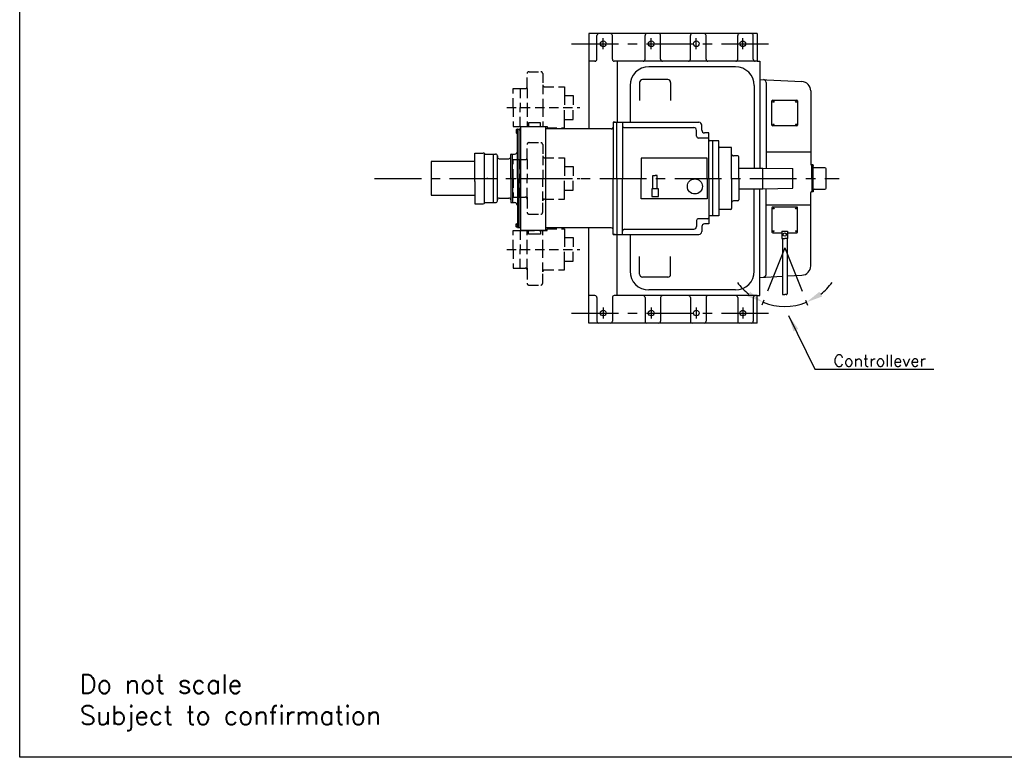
# Model space of a CAD drawing. Extents: x 0 to 10500, y -7 to 7425.
# Tile 1 of 4: x 0 to 5250, y 0 to 3934. Entities that reach past the tile are written whole.
import ezdxf

# ---------------------------------------------------------------- set-up
doc = ezdxf.new("R2010")
doc.units = 0
doc.header["$LTSCALE"] = 200
doc.header["$MEASUREMENT"] = 0
doc.header["$PDSIZE"] = 3
doc.linetypes.add('CENTER', pattern=[2, 1.25, -0.25, 0.25, -0.25])
doc.linetypes.add('HIDDEN', pattern=[0.375, 0.25, -0.125])
doc.layers.get('0').update_dxf_attribs({"linetype": 'CONTINUOUS'})
doc.layers.get('DEFPOINTS').update_dxf_attribs({"linetype": 'CONTINUOUS'})
for name, color, linetype in [('1', 3, 'CENTER'), ('2', 1, 'CONTINUOUS'), ('BOL', 7, 'CONTINUOUS'), ('DIM', 1, 'CONTINUOUS'), ('PTO', 5, 'HIDDEN'), ('TEKST', 5, 'CONTINUOUS')]:
    doc.layers.add(name, color=color, linetype=linetype)
doc.styles.add('ROMANS', font='ROMANS.shx')
doc.styles.get("Standard").update_dxf_attribs({"font": 'romans.shx'})
doc.dimstyles.new('OPSAT', dxfattribs={"dimtxt": 3.5, "dimasz": 4, "dimexe": 2, "dimexo": 0, "dimgap": 0.09, "dimtad": 1, "dimtoh": 1, "dimdec": 3, "dimzin": 0, "dimdsep": 46, "dimtxsty": 'ROMANS', "dimcen": 0.09, "dimclrd": 256, "dimclre": 256, "dimclrt": 256, "dimadec": 0, "dimazin": 0, "dimtfac": 1, "dimtdec": 3, "dimtix": 1, "dimtmove": 2, "dimatfit": 3, "dimfxl": 1, "dimtolj": 1, "dimarcsym": 0})

# ---------------------------------------------------------------- blocks, each defined once
blk = doc.blocks.new('DIN601-M10X23-A-SY')
at = {"layer": 'BOL', "color": 2, "linetype": 'Continuous'}
for p, q in [((-7.3627, 6.4), (7.3627, 6.4)), ((-4.9096, 5.7421), (-4.9096, 0)), ((4.9096, 5.7421), (4.9096, 0))]:
    blk.add_line(p, q, dxfattribs=at)
blk.add_lwpolyline([(-9.8175, 0), (-9.8175, 5.7421, -0.268098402), (-4.9096, 5.7421, -0.13400277), (4.9096, 5.7421, -0.268098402), (9.8175, 5.7421), (9.8175, 0)], format="xyb", close=True, dxfattribs=at)
blk = doc.blocks.new('*D47')
at = {"layer": 'DEFPOINTS', "color": 0, "transparency": 16777216}
for p in [(4079.5, 2717.4), (4079.5, 2717.4), (3958, 2412), (4040.1, 2406.9), (4201, 2412)]:
    blk.add_point(p, dxfattribs=at)
at = {"layer": 'DIM', "color": 6, "lineweight": -2, "transparency": 16777216}
for start, end in [(216.1674, 232.2367), (307.7633, 323.8326), (248.306, 291.694)]:
    blk.add_arc((4079.5, 2717.4), 313, start, end, dxfattribs=at)
at = {"layer": 'DIM', "color": 6, "transparency": 16777216}
for points in [[(3895, 2482.7), (3880.6, 2457.3), (3963.8, 2426.6)], [(4278.4, 2457.3), (4264, 2482.7), (4195.2, 2426.6)]]:
    blk.add_solid(points, dxfattribs=at)
at = {"layer": 'DIM', "color": 5, "transparency": 16777216, "insert": (4079.5, 2460.7), "char_height": 62.5, "attachment_point": 5}
blk.add_mtext('\\A1;  ', dxfattribs=at)

msp = doc.modelspace()

# ---------------------------------------------------------------- linework, layer by layer
for p, q in [((3931.5, 3859.4), (3035.5, 3859.4)), ((3035.5, 3859.4), (3035.5, 3712.4)), ((3077.5, 3722.4), (3077.5, 3849.4)), ((3160.5, 3722.4), (3160.5, 3849.4)), ((3334.5, 3722.4), (3334.5, 3849.4)), ((3417.5, 3722.4), (3417.5, 3849.4)), ((3576.5, 3722.4), (3576.5, 3849.4)), ((3659.5, 3722.4), (3659.5, 3849.4)), ((3828.5, 3722.4), (3828.5, 3849.4)), ((3911.5, 3722.4), (3911.5, 3849.4)), ((3931.5, 3859.4), (3931.5, 3712.4)), ((3035.5, 3712.4), (3035.5, 3351.4)), ((3067.5, 3712.4), (3035.5, 3712.4)), ((3067.5, 3712.4), (3035.5, 3712.4)), ((3931.5, 3712.4), (3170.5, 3712.4)), ((3186, 3711.4), (3186, 3385.9)), ((3816.5, 3682.4), (3354.5, 3682.4)), ((3931.5, 3712.4), (3946.5, 3712.4)), ((3946.5, 3712.4), (3946.5, 3142.2)), ((3254.5, 3582.4), (3254.5, 3386.4)), ((3305.5, 3598.9), (3305.5, 3503.3)), ((3455.5, 3613.9), (3320.5, 3613.9)), ((3470.5, 3598.9), (3470.5, 3503.3)), ((3916.5, 3582.4), (3916.5, 3142.2)), ((3946.5, 3615.4), (4170.4, 3604)), ((3979.5, 3599.5), (3979.5, 3141.9)), ((4217.9, 3554.1, -5), (4217.9, 3285.9, -5)), ((4011, 3371.4), (4011, 3500.4)), ((4015, 3504.4), (4096.5, 3504.4)), ((4094.5, 3504.4), (4144, 3504.4)), ((4148, 3500.4), (4148, 3371.4)), ((2670.5, 3364.4), (2670.5, 2810.4)), ((2670.5, 3364.4), (2705.5, 3364.4)), ((2705.5, 3364.4), (2713, 3364.4)), ((2712.5, 3384.4), (2712.5, 3364.4)), ((2777.5, 3384.4), (2712.5, 3384.4)), ((2713, 3364.4), (2768.5, 3364.4)), ((2768.5, 3364.4), (2803.5, 3364.4)), ((2777.5, 3362.4), (2777.5, 3384.4)), ((2777.5, 3364.4), (2777.5, 3384.4)), ((2804.5, 3364.4), (2804.5, 2810.4)), ((3174.5, 3386.4), (3164.5, 3386.4)), ((3172.5, 3386.4), (3164.5, 3386.4)), ((3164.5, 3386.4), (3164.5, 3087.4)), ((3164.5, 3386.4), (3214.5, 3386.4)), ((3184.5, 3087.4), (3184.5, 3386.4)), ((3214.5, 3386.4), (3214.5, 3087.4)), ((3214.5, 3386.4), (3622, 3386.4)), ((3637, 3344.9), (3637, 3371.4)), ((4144, 3367.4), (4015, 3367.4)), ((2654, 3343.4), (2654, 3347.9)), ((2654, 3087.4), (2654, 3333.4)), ((2656, 3349.9), (2664, 3349.9)), ((2664, 2824.9), (2664, 3349.9)), ((2664, 3349.9), (2664, 3343.4)), ((2664, 3349.9), (2664.5, 3349.9)), ((2667.5, 3351.4), (2666, 3351.4)), ((3154.5, 3351.4), (2807.5, 3351.4)), ((3224.5, 3358.4), (3594, 3358.4)), ((3609, 3312.4), (3609, 3343.4)), ((3674.5, 3329.9), (3652, 3329.9)), ((3674.5, 3087.4), (3674.5, 3329.9)), ((3669.5, 3302.4), (3619, 3302.4)), ((3727, 3287.4), (3679.5, 3287.4)), ((3695.5, 2887.4), (3695.5, 3287.4)), ((3727, 3087.4), (3727, 3287.4)), ((4217.9, 3285.9, -5), (4217.9, 3162.4, -5)), ((2427, 3090.9), (2427, 3222.4)), ((2427, 3222.4), (2467, 3222.4)), ((2467, 3222.4), (2471.5, 3222.4)), ((2476, 3216.9), (2476, 2955.4)), ((2483.5, 3216.4), (2524.5, 3216.4)), ((2516.5, 3216.9), (2537, 3216.9)), ((2526.5, 2957.9), (2526.5, 3216.9)), ((2547, 2967.9), (2547, 3206.9)), ((2547, 3206.9), (2547, 3202.4)), ((2618, 3087.4), (2618, 3215.4)), ((2620, 3216.9), (2628, 3216.9)), ((2628, 3087.4), (2628, 3216.9)), ((2628, 3216.9), (2639, 3216.9)), ((2654, 3238.4), (2654, 3241.4)), ((2654, 3237.4), (2654, 3238.4)), ((3791, 3252.9), (3732, 3252.9)), ((3796, 3087.4), (3796, 3247.9)), ((3830, 3207.4), (3806, 3207.4)), ((3980, 3228.4), (4217, 3228.4)), ((2427, 3177.4), (2193.5, 3177.4)), ((2193.5, 3177.4), (2193.5, 2997.4)), ((2557, 3192.4), (2608, 3192.4)), ((2628, 3182.4), (2628, 3202.4)), ((3313.5, 3195.9), (3313.5, 3087.4)), ((3665.5, 3195.9), (3313.5, 3195.9)), ((3665.5, 3087.4), (3665.5, 3195.9)), ((3835, 3087.4), (3835, 3202.4)), ((4222.7, 3159.4, -5), (4220.9, 3159.4, -5)), ((4223, 3154.9, -5), (4223, 3159.4, -5)), ((4224, 3159.4, -5), (4223, 3159.4, -5)), ((4230.5, 3159.4), (4223, 3159.4)), ((4223, 3087.4, -5), (4223, 3154.9, -5)), ((4231.5, 3016.4), (4231.5, 3158.4)), ((4231.5, 3158.4), (4231.5, 3155.4)), ((3376.5, 3032.4), (3376.5, 3103.4)), ((3376.5, 3103.4), (3388.1, 3103.4)), ((3399.6, 3103.4), (3388.1, 3103.4)), ((3399.6, 3032.4), (3399.6, 3103.4)), ((3835, 3142.2), (3963, 3142.2)), ((3963, 3142.2), (4123, 3139.5)), ((3963, 3032.2), (3963, 3142.2)), ((4123, 3034.9), (4123, 3139.5)), ((4231.5, 3148.4, -5), (4231.5, 3145.9, -5)), ((4293.5, 3144.4), (4233, 3144.4)), ((4299.5, 3035.4), (4299.5, 3138.4)), ((2427, 3071.4), (2427, 3090.9)), ((2427, 3071.4), (2427, 2952.4)), ((2492, 3090.9), (2492, 3087.4)), ((2492, 3085.4), (2492, 3087.4)), ((2618, 3087.4), (2618, 2959.4)), ((2628, 3087.4), (2628, 2957.9)), ((2654, 3087.4), (2654, 2841.4)), ((3164.5, 2788.4), (3164.5, 3087.4)), ((3184.5, 3087.4), (3184.5, 2788.4)), ((3214.5, 2788.4), (3214.5, 3087.4)), ((3313.5, 2978.9), (3313.5, 3087.4)), ((3665.5, 3087.4), (3665.5, 2978.9)), ((3674.5, 3087.4), (3674.5, 2844.9)), ((3727, 3087.4), (3727, 2887.4)), ((3796, 3087.4), (3796, 2926.9)), ((3835, 3087.4), (3835, 2972.4)), ((4223, 3087.4), (4223, 3015.4)), ((2193.5, 2997.4), (2427, 2997.4)), ((3406.5, 3032.4), (3370, 3032.4)), ((3370, 3032.4), (3370, 3022.4)), ((3370, 3022.4), (3370, 2991.4)), ((3406.5, 2991.4), (3406.5, 3032.4)), ((3835, 3032.2), (3963, 3032.2)), ((3916.5, 2592.4), (3916.5, 3032.2)), ((3946.5, 2462.4), (3946.5, 3032.2)), ((3963, 3032.2), (4123, 3034.9)), ((3979.5, 2575.4), (3979.5, 3032.5)), ((4217.9, 2888.9, -5), (4217.9, 3012.4, -5)), ((4222.7, 3015.4, -5), (4220.9, 3015.4, -5)), ((4222.7, 3015.4, -5), (4220.9, 3015.4, -5)), ((4224, 3015.4, -5), (4223, 3015.4, -5)), ((4224, 3015.4, -5), (4223, 3015.4, -5)), ((4230.5, 3015.4), (4223, 3015.4)), ((4231.5, 3025.4), (4231.5, 3016.4)), ((4235.5, 3029.4), (4293.5, 3029.4)), ((2427, 2952.4), (2467, 2952.4)), ((2467, 2952.4), (2471.5, 2952.4)), ((2483.5, 2958.4), (2524.5, 2958.4)), ((2524.5, 2957.9), (2537, 2957.9)), ((2557, 2982.4), (2608, 2982.4)), ((2620, 2957.9), (2628, 2957.9)), ((2628, 2992.4), (2628, 2972.4)), ((2628, 2957.9), (2639, 2957.9)), ((3665.5, 2978.9), (3313.5, 2978.9)), ((3370, 2991.4), (3406.5, 2991.4)), ((3830, 2967.4), (3806, 2967.4)), ((3980, 2946.4), (4217, 2946.4)), ((3791, 2921.9), (3732, 2921.9)), ((4011, 2930.4), (4011, 2801.4)), ((4144, 2934.4), (4015, 2934.4)), ((4148, 2801.4), (4148, 2930.4)), ((4217.9, 2620.8, -5), (4217.9, 2888.9, -5)), ((3609, 2862.4), (3609, 2831.4)), ((3669.5, 2872.4), (3619, 2872.4)), ((3674.5, 2844.9), (3652, 2844.9)), ((3669.5, 2872.4), (3663.3, 2872.4)), ((3727, 2887.4), (3679.5, 2887.4)), ((2654, 2831.4), (2654, 2826.9)), ((2656, 2824.9), (2664, 2824.9)), ((2664, 2824.9), (2664.5, 2824.9)), ((2667.5, 2823.4), (2666, 2823.4)), ((2670.5, 2823.4), (2667.5, 2823.4)), ((2670.5, 2810.4), (2712.5, 2810.4)), ((2712.5, 2790.4), (2712.5, 2810.4)), ((2777.5, 2790.4), (2712.5, 2790.4)), ((2713, 2810.4), (2768.5, 2810.4)), ((2768.5, 2810.4), (2804.5, 2810.4)), ((2777.5, 2810.4), (2777.5, 2790.4)), ((3154.5, 2823.4), (2804.5, 2823.4)), ((3035.5, 2462.4), (3035.5, 2823.4)), ((3164.5, 2788.4), (3214.5, 2788.4)), ((3172.5, 2788.4), (3164.5, 2788.4)), ((3174.5, 2788.4), (3164.5, 2788.4)), ((3186, 2463.4), (3186, 2788.9)), ((3214.5, 2788.4), (3622, 2788.4)), ((3224.5, 2816.4), (3594, 2816.4)), ((3254.5, 2788.4), (3254.5, 2592.4)), ((3637, 2829.9), (3637, 2803.4)), ((4015, 2797.4), (4064.5, 2797.4)), ((4064.5, 2806.4), (4094.5, 2806.4)), ((4064.5, 2806.4), (4064.5, 2766.4)), ((4094.5, 2806.4), (4094.5, 2766.4)), ((4094.5, 2797.4), (4144, 2797.4)), ((4064.5, 2766.4), (4079.5, 2766.4)), ((4066.5, 2766.4), (4066.5, 2472.4)), ((4094.5, 2766.4), (4079.5, 2766.4)), ((4092.5, 2766.4), (4092.5, 2472.4)), ((3305.5, 2575.9), (3305.5, 2671.6)), ((3470.5, 2575.9), (3470.5, 2671.6)), ((3455.5, 2560.9), (3320.5, 2560.9)), ((3946.5, 2559.4), (4066.5, 2565.6)), ((4092.5, 2566.9), (4170.4, 2570.9)), ((3816.5, 2492.4), (3354.5, 2492.4)), ((3035.5, 2315.4), (3035.5, 2462.4)), ((3067.5, 2462.4), (3035.5, 2462.4)), ((3067.5, 2462.4), (3035.5, 2462.4)), ((3067.5, 2462.4), (3035.5, 2462.4)), ((3067.5, 2462.4), (3035.5, 2462.4)), ((3077.5, 2452.4), (3077.5, 2325.4)), ((3160.5, 2452.4), (3160.5, 2325.4)), ((3931.5, 2462.4), (3170.5, 2462.4)), ((3931.5, 2462.4), (3170.5, 2462.4)), ((3334.5, 2452.4), (3334.5, 2325.4)), ((3417.5, 2452.4), (3417.5, 2325.4)), ((3576.5, 2452.4), (3576.5, 2325.4)), ((3659.5, 2452.4), (3659.5, 2325.4)), ((3828.5, 2452.4), (3828.5, 2325.4)), ((3911.5, 2452.4), (3911.5, 2325.4)), ((3931.5, 2462.4), (3921.5, 2462.4)), ((3931.5, 2462.4), (3946.5, 2462.4)), ((3931.5, 2315.4), (3931.5, 2462.4)), ((4071.5, 2467.4), (4079.5, 2467.4)), ((4087.5, 2467.4), (4079.5, 2467.4)), ((3931.5, 2315.4), (3035.5, 2315.4))]:
    msp.add_line(p, q)
msp.add_lwpolyline([(0, 7425), (10500, 7425), (10500, 0), (0, 0)], close=True)
for centre, radius in [((3111.5, 3805.4), 15), ((3367.5, 3805.4), 15), ((3607.5, 3805.4), 15), ((3855.5, 3805.4), 15), ((3600, 3044.4), 40), ((3111.5, 2369.4), 15), ((3367.5, 2369.4), 15), ((3607.5, 2369.4), 15), ((3855.5, 2369.4), 15)]:
    msp.add_circle(centre, radius)
for centre, radius, start, end in [((3087.5, 3849.4), 10, 90, 180), ((3150.5, 3849.4), 10, 0, 90), ((3344.5, 3849.4), 10, 90, 180), ((3407.5, 3849.4), 10, 0, 90), ((3586.5, 3849.4), 10, 90, 180), ((3649.5, 3849.4), 10, 0, 90), ((3838.5, 3849.4), 10, 90, 180), ((3901.5, 3849.4), 10, 0, 90), ((3067.5, 3722.4), 10, 270, 0), ((3170.5, 3722.4), 10, 180, 270), ((3354.5, 3582.4), 100, 90, 180), ((3324.5, 3722.4), 10, 270, 0), ((3427.5, 3722.4), 10, 180, 270), ((3566.5, 3722.4), 10, 270, 0), ((3669.5, 3722.4), 10, 180, 270), ((3816.5, 3582.4), 100, 0, 90), ((3818.5, 3722.4), 10, 270, 0), ((3921.5, 3722.4), 10, 180, 270), ((3320.5, 3598.9), 15, 90, 180), ((3455.5, 3598.9), 15, 0, 90), ((3964.5, 3599.5), 15, 0, 87.076), ((4167.9, 3554.1, -5), 50, 0, 87.076), ((4015, 3500.4), 4, 90, 180), ((4144, 3500.4), 4, 0, 90), ((3154.5, 3361.4), 10, 270, 0), ((3224.5, 3368.4), 10, 180, 270), ((3622, 3371.4), 15, 0, 90), ((4015, 3371.4), 4, 180, 270), ((4144, 3371.4), 4, 270, 0), ((2656, 3347.9), 2, 90, 180), ((2664.5, 3351.4), 1.5, 270, 0), ((2667.5, 3354.4), 3, 270, 0), ((2807.5, 3354.4), 3, 180, 270), ((3594, 3343.4), 15, 0, 90), ((3619, 3312.4), 10, 180, 270), ((3652, 3344.9), 15, 180, 270), ((3669.5, 3297.4), 5, 0, 90), ((3679.5, 3292.4), 5, 180, 270), ((3732, 3257.9), 5, 180, 270), ((2471.5, 3212.4), 10, 36.8699, 90), ((2483.5, 3221.4), 5, 216.8699, 270), ((2537, 3206.9), 10, 0, 90), ((2620, 3214.9), 2, 90, 180), ((2639, 3231.9), 15, 270, 0), ((3791, 3247.9), 5, 0, 90), ((3806, 3217.4), 10, 180, 270), ((3830, 3202.4), 5, 0, 90), ((2557, 3202.4), 10, 180, 270), ((2608, 3202.4), 10, 270, 0), ((4220.9, 3162.4, -5), 3, 180, 270), ((4230.5, 3158.4), 1, 0, 90), ((4233, 3145.9), 1.5, 180, 270), ((4293.5, 3138.4), 6, 0, 90), ((4220.9, 3012.4, -5), 3, 90, 180), ((4220.9, 3012.4, -5), 3, 90, 180), ((4230.5, 3016.4), 1, 270, 0), ((4235.5, 3025.4), 4, 90, 180), ((4293.5, 3035.4), 6, 270, 0), ((2471.5, 2962.4), 10, 270, 323.1301), ((2483.5, 2953.4), 5, 90, 143.1301), ((2537, 2967.9), 10, 270, 0), ((2557, 2972.4), 10, 90, 180), ((2608, 2972.4), 10, 0, 90), ((2620, 2959.9), 2, 180, 270), ((2639, 2942.9), 15, 0, 90), ((3806, 2957.4), 10, 90, 180), ((3830, 2972.4), 5, 270, 0), ((3732, 2916.9), 5, 90, 180), ((3791, 2926.9), 5, 270, 0), ((4015, 2930.4), 4, 90, 180), ((4144, 2930.4), 4, 0, 90), ((3619, 2862.4), 10, 90, 180), ((3652, 2829.9), 15, 90, 180), ((3669.5, 2877.4), 5, 270, 0), ((3679.5, 2882.4), 5, 90, 180), ((2656, 2826.9), 2, 180, 270), ((2664.5, 2823.4), 1.5, 0, 90), ((3154.5, 2813.4), 10, 0, 90), ((3224.5, 2806.4), 10, 90, 180), ((3594, 2831.4), 15, 270, 0), ((3622, 2803.4), 15, 270, 0), ((4015, 2801.4), 4, 180, 270), ((4144, 2801.4), 4, 270, 0), ((3354.5, 2592.4), 100, 180, 270), ((3320.5, 2575.9), 15, 180, 270), ((3455.5, 2575.9), 15, 270, 0), ((3816.5, 2592.4), 100, 270, 0), ((3964.5, 2575.4), 15, 272.924, 0), ((4167.9, 2620.8, -5), 50, 272.924, 0), ((4071.5, 2472.4), 5, 180, 270), ((4087.5, 2472.4), 5, 270, 0), ((3067.5, 2452.4), 10, 0, 90), ((3170.5, 2452.4), 10, 90, 180), ((3324.5, 2452.4), 10, 0, 90), ((3427.5, 2452.4), 10, 90, 180), ((3566.5, 2452.4), 10, 0, 90), ((3669.5, 2452.4), 10, 90, 180), ((3818.5, 2452.4), 10, 0, 90), ((3921.5, 2452.4), 10, 90, 180), ((3087.5, 2325.4), 10, 180, 270), ((3150.5, 2325.4), 10, 270, 0), ((3344.5, 2325.4), 10, 180, 270), ((3407.5, 2325.4), 10, 270, 0), ((3586.5, 2325.4), 10, 180, 270), ((3649.5, 2325.4), 10, 270, 0), ((3838.5, 2325.4), 10, 180, 270), ((3901.5, 2325.4), 10, 270, 0)]:
    msp.add_arc(centre, radius, start, end)
at = {"layer": '1'}
for p, q in [((3111.5, 3776.2), (3111.5, 3834.7)), ((3367.5, 3776.2), (3367.5, 3834.7)), ((3607.5, 3776.2), (3607.5, 3834.7)), ((3855.5, 3776.2), (3855.5, 3834.7)), ((2942.5, 3805.4), (4023.5, 3805.4)), ((1892.5, 3087.4), (4369.5, 3087.4)), ((4079.5, 2717.4), (3958, 2412)), ((4079.5, 2717.4), (4201, 2412)), ((2942.5, 2369.4), (4023.5, 2369.4)), ((3111.5, 2398.7), (3111.5, 2340.2)), ((3367.5, 2398.7), (3367.5, 2340.2)), ((3607.5, 2398.7), (3607.5, 2340.2)), ((3855.5, 2398.7), (3855.5, 2340.2))]:
    msp.add_line(p, q, dxfattribs=at)
at = {"layer": '2'}
for centre, radius in [((4019, 3496.4), 3), ((4140, 3496.4), 3), ((4019, 3374.4), 3), ((4140, 3374.4), 3), ((4019, 2927.4), 3), ((4140, 2927.4), 3), ((4019, 2805.4), 3), ((4079.5, 2787.4), 9), ((4140, 2805.4), 3)]:
    msp.add_circle(centre, radius, dxfattribs=at)
at = {"layer": 'DEFPOINTS', "color": 0, "linetype": 'ByBlock'}
for p in [(3111.5, 2416.9), (3359.5, 2416.9)]:
    msp.add_point(p, dxfattribs=at)
at = {"layer": 'PTO'}
for p, q in [((2705.7, 3575.9), (2705.7, 3646.4)), ((2715.7, 3656.4), (2778.7, 3656.4)), ((2788.7, 3646.4), (2788.7, 3585.9)), ((2705.7, 3565.9), (2705.7, 3575.9)), ((2788.7, 3585.9), (2788.7, 3465.4)), ((2798.7, 3575.9), (2905.7, 3575.9)), ((2905.7, 3575.9), (2905.7, 3528.9)), ((2631.7, 3465.9), (2631.7, 3565.9)), ((2631.7, 3565.9), (2668.7, 3565.9)), ((2668.7, 3565.9), (2668.7, 3465.4)), ((2668.7, 3565.9), (2695.7, 3565.9)), ((2705.7, 3565.9), (2705.7, 3465.4)), ((2905.7, 3528.9), (2905.7, 3465.4)), ((2905.7, 3528.9), (2951.7, 3528.9)), ((2951.7, 3528.9), (2951.7, 3465.4)), ((2597.7, 3465.9), (2986.2, 3465.9)), ((2668.7, 3364.9), (2668.7, 3465.4)), ((2705.7, 3465.4), (2705.7, 3364.9)), ((2788.7, 3465.4), (2788.7, 3364.9)), ((2905.7, 3401.9), (2905.7, 3465.4)), ((2951.7, 3401.9), (2951.7, 3465.4)), ((2631.7, 3464.9), (2631.7, 3364.9)), ((2631.7, 3364.9), (2668.7, 3364.9)), ((2668.7, 3364.9), (2695.7, 3364.9)), ((2695.7, 3364.9), (2813.2, 3364.9)), ((2813.2, 3364.9), (2813.2, 3356.9)), ((2905.7, 3401.9), (2951.7, 3401.9)), ((2905.7, 3356.9), (2905.7, 3401.9)), ((2813.2, 3356.9), (2905.7, 3356.9)), ((2705.7, 3197.4), (2705.7, 3267.9)), ((2715.7, 3277.9), (2778.7, 3277.9)), ((2788.7, 3267.9), (2788.7, 3207.4)), ((2788.7, 3207.4), (2788.7, 3086.9)), ((2631.7, 3187.4), (2668.7, 3187.4)), ((2631.7, 3087.4), (2631.7, 3187.4)), ((2668.7, 3187.4), (2695.7, 3187.4)), ((2668.7, 3187.4), (2668.7, 3086.9)), ((2705.7, 3187.4), (2705.7, 3197.4)), ((2705.7, 3187.4), (2705.7, 3086.9)), ((2798.7, 3197.4), (2905.7, 3197.4)), ((2905.7, 3197.4), (2905.7, 3150.4)), ((2905.7, 3150.4), (2951.7, 3150.4)), ((2905.7, 3150.4), (2905.7, 3086.9)), ((2951.7, 3150.4), (2951.7, 3086.9)), ((2597.7, 3087.4), (2986.2, 3087.4)), ((2631.7, 3087.4), (2631.7, 2987.4)), ((2668.7, 2987.4), (2668.7, 3087.9)), ((2705.7, 2987.4), (2705.7, 3087.9)), ((2788.7, 2967.4), (2788.7, 3087.9)), ((2905.7, 3024.4), (2905.7, 3087.9)), ((2951.7, 3024.4), (2951.7, 3087.9)), ((2905.7, 3024.4), (2951.7, 3024.4)), ((2905.7, 2977.4), (2905.7, 3024.4)), ((2631.7, 2987.4), (2668.7, 2987.4)), ((2668.7, 2987.4), (2695.7, 2987.4)), ((2705.7, 2987.4), (2705.7, 2977.4)), ((2705.7, 2977.4), (2705.7, 2906.9)), ((2788.7, 2906.9), (2788.7, 2967.4)), ((2798.7, 2977.4), (2905.7, 2977.4)), ((2715.7, 2896.9), (2778.7, 2896.9)), ((2631.7, 2709.9), (2631.7, 2809.9)), ((2631.7, 2809.9), (2668.7, 2809.9)), ((2668.7, 2809.9), (2668.7, 2709.4)), ((2668.7, 2809.9), (2695.7, 2809.9)), ((2695.7, 2809.9), (2813.2, 2809.9)), ((2705.7, 2709.4), (2705.7, 2809.9)), ((2788.7, 2709.4), (2788.7, 2809.9)), ((2813.2, 2817.9), (2905.7, 2817.9)), ((2813.2, 2809.9), (2813.2, 2817.9)), ((2905.7, 2817.9), (2905.7, 2772.9)), ((2905.7, 2772.9), (2951.7, 2772.9)), ((2905.7, 2772.9), (2905.7, 2709.4)), ((2951.7, 2772.9), (2951.7, 2709.4)), ((2597.7, 2708.9), (2986.2, 2708.9)), ((2631.7, 2708.9), (2631.7, 2608.9)), ((2668.7, 2608.9), (2668.7, 2709.4)), ((2705.7, 2608.9), (2705.7, 2709.4)), ((2788.7, 2588.9), (2788.7, 2709.4)), ((2905.7, 2645.9), (2905.7, 2709.4)), ((2951.7, 2645.9), (2951.7, 2709.4)), ((2905.7, 2645.9), (2951.7, 2645.9)), ((2905.7, 2598.9), (2905.7, 2645.9)), ((2631.7, 2608.9), (2668.7, 2608.9)), ((2668.7, 2608.9), (2695.7, 2608.9)), ((2705.7, 2608.9), (2705.7, 2598.9)), ((2705.7, 2598.9), (2705.7, 2528.4)), ((2788.7, 2528.4), (2788.7, 2588.9)), ((2798.7, 2598.9), (2905.7, 2598.9)), ((2715.7, 2518.4), (2778.7, 2518.4))]:
    msp.add_line(p, q, dxfattribs=at)
for centre, start, end in [((2715.7, 3646.4), 90, 180), ((2778.7, 3646.4), 0, 90), ((2695.7, 3575.9), 270, 0), ((2798.7, 3585.9), 180, 270), ((2715.7, 3267.9), 90, 180), ((2778.7, 3267.9), 0, 90), ((2798.7, 3207.4), 180, 270), ((2695.7, 3197.4), 270, 0), ((2695.7, 2977.4), 0, 90), ((2798.7, 2967.4), 90, 180), ((2715.7, 2906.9), 180, 270), ((2778.7, 2906.9), 270, 0), ((2695.7, 2598.9), 0, 90), ((2798.7, 2588.9), 90, 180), ((2715.7, 2528.4), 180, 270), ((2778.7, 2528.4), 270, 0)]:
    msp.add_arc(centre, 10, start, end, dxfattribs=at)

# ---------------------------------------------------------------- block references
at = {"layer": '2', "color": 3, "linetype": 'Continuous', "xscale": -1, "rotation": 90}
msp.add_blockref('DIN601-M10X23-A-SY', (2654, 3338.4), dxfattribs=at)
at = {"layer": '2', "color": 3, "linetype": 'Continuous', "rotation": 90}
msp.add_blockref('DIN601-M10X23-A-SY', (2654, 2836.4), dxfattribs=at)

# ---------------------------------------------------------------- texts
at = {"layer": 'DIM', "color": 5, "insert": (4339.2, 2083.3), "char_height": 62.5, "attachment_point": 7}
msp.add_mtext('\\A1;Controllever', dxfattribs=at)
at = {"layer": 'TEKST', "insert": (320.2, 440.8), "char_height": 100, "width": 3943.701, "attachment_point": 1}
msp.add_mtext('Do not scale\\PSubject to confirmation', dxfattribs=at)

# ---------------------------------------------------------------- dimensions: what is measured, and where the dimension line sits
at = {"layer": 'DIM'}
dim = msp.add_angular_dim_2l(base=(4040.1, 2406.9), line1=((4079.5, 2717.4), (4201, 2412)), line2=((4079.5, 2717.4), (3958, 2412)), text='  ', dimstyle='OPSAT', override={"dimscale": 25, "dimtxt": 2.5, "dimasz": 3.5, "dimexe": 1, "dimexo": 1, "dimgap": 1, "dimtoh": 0, "dimdec": 0, "dimzin": 8, "dimtxsty": 'Standard', "dimcen": 0, "dimclrd": 6, "dimclre": 6, "dimclrt": 5, "dimazin": 2, "dimtp": 0.05, "dimtfac": 0.7, "dimtdec": 0, "dimtix": 0}, dxfattribs=at)
dim.commit()
dim.dimension.update_dxf_attribs({"geometry": '*D47', "text_midpoint": (4079.5, 2460.7)})

# ---------------------------------------------------------------- leaders
at = {"layer": 'DIM', "annotation_type": 0, "has_hookline": 1, "hookline_direction": 0, "text_width": 535.7}
msp.add_leader([(4100.1, 2356.7), (4239.2, 2070.8), (4326.7, 2070.8)], dimstyle='OPSAT', override={"dimscale": 25, "dimtxt": 2.5, "dimasz": 3.5, "dimexe": 1, "dimexo": 1, "dimgap": 0.5, "dimtad": 1, "dimtoh": 0, "dimdec": 0, "dimzin": 8, "dimtxsty": 'Standard', "dimcen": 0, "dimclrd": 6, "dimclre": 6, "dimclrt": 5, "dimazin": 2, "dimtp": 0.05, "dimtfac": 0.7, "dimtdec": 0, "dimtix": 0}, dxfattribs=at)

doc.saveas('drawing.dxf')
